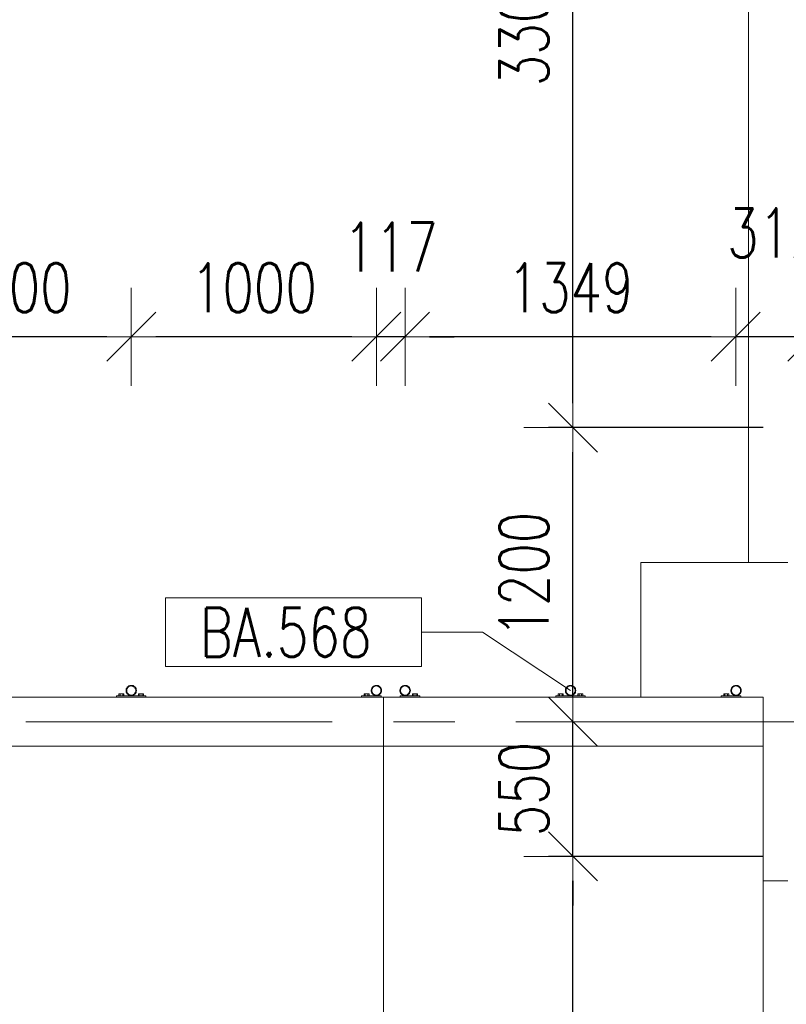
# Model space of a CAD drawing. Header units: millimetres. Extents: x 6807 to 7919, y 15387 to 15883.
# Tile 23 of 120: x 6954 to 6985, y 15635 to 15676. Entities that reach past the tile are written whole.
import ezdxf

# ---------------------------------------------------------------- set-up
doc = ezdxf.new("R2010")
doc.units = ezdxf.units.MM
doc.header["$LTSCALE"] = 10
doc.linetypes.add('MITTE', pattern=[2, 1.25, -0.25, 0.25, -0.25])
doc.layers.get('Defpoints').update_dxf_attribs({"color": 1})
for name, color, linetype, lineweight in [('PS_DIM', 4, 'Continuous', 13), ('PS_Object', 30, 'Continuous', 13), ('PS_Pos', 1, 'Continuous', 15), ('PS_SOLID', 7, 'Continuous', 30)]:
    doc.layers.add(name, color=color, linetype=linetype, lineweight=lineweight)
doc.styles.add('simplex', font='simplex.shx', dxfattribs={"width": 0.75})
doc.dimstyles.new('1_100_PRZ', dxfattribs={"dimtxt": 2, "dimasz": 1, "dimexe": 2, "dimexo": 5, "dimgap": 1, "dimtad": 1, "dimdec": 0, "dimlfac": 100, "dimtxsty": 'simplex', "dimblk": 'dimznak', "dimcen": 2, "dimse1": 1, "dimse2": 1, "dimclrd": 256, "dimclrt": 7, "dimadec": 1, "dimazin": 0, "dimtfac": 1, "dimtdec": 0, "dimtix": 1, "dimtmove": 2, "dimatfit": 3, "dimldrblk": 'dim-grot', "dimfxl": 1, "dimarcsym": 0})
doc.dimstyles.new('1_100_SC', dxfattribs={"dimtxt": 2, "dimasz": 1, "dimexe": 1, "dimexo": 1, "dimgap": 1, "dimtad": 1, "dimdec": 0, "dimlfac": 100, "dimtxsty": 'simplex', "dimblk": 'dimznak', "dimcen": 2, "dimclrd": 256, "dimclre": 256, "dimclrt": 7, "dimadec": 1, "dimazin": 0, "dimtfac": 1, "dimtdec": 0, "dimtix": 1, "dimtmove": 2, "dimatfit": 3, "dimldrblk": 'dim-grot', "dimfxl": 1, "dimarcsym": 0})

# ---------------------------------------------------------------- blocks, each defined once
blk = doc.blocks.new('dim-grot')
blk.add_hatch(color=256).paths.add_polyline_path([(0, 0), (-2, 0.5), (-2, -0.5)])
blk.add_lwpolyline([(0, 0), (-2, 0.5), (-2, -0.5), (0, 0)])
blk = doc.blocks.new('dimznak')
at = {"color": 0}
for points in [[(0, 2), (0, -2)], [(-2, 0), (2, 0)]]:
    blk.add_lwpolyline(points, dxfattribs=at)
at = {"color": 2}
blk.add_lwpolyline([(1, 1), (-1, -1)], dxfattribs=at)
blk = doc.blocks.new('*D425')
at = {"layer": 'Defpoints', "color": 0, "transparency": 16777216}
for p in [(6976.654, 15646.942), (6983.555, 15646.942, -0.807), (6985.422, 15641.442, -0.807)]:
    blk.add_point(p, dxfattribs=at)
at = {"layer": 'PS_DIM', "lineweight": -2, "transparency": 16777216}
for p, q in [((6976.654, 15647.942), (6976.654, 15648.942)), ((6976.654, 15641.442), (6976.654, 15646.942)), ((6976.654, 15640.442), (6976.654, 15639.442))]:
    blk.add_line(p, q, dxfattribs=at)
for p, rotation in [((6976.654, 15646.942), 270), ((6976.654, 15641.442), 90)]:
    blk.add_blockref('dimznak', p, dxfattribs=dict(at, rotation=rotation))
at = {"layer": 'PS_DIM', "color": 7, "transparency": 16777216, "insert": (6974.654, 15644.192), "char_height": 2, "attachment_point": 5, "rotation": 90, "style": 'simplex'}
blk.add_mtext('550', dxfattribs=at)
blk = doc.blocks.new('*D388')
at = {"layer": 'Defpoints', "color": 0, "transparency": 16777216}
for p in [(6983.3, 15662.648), (6986.422, 15648.692, -0.807), (6983.3, 15648.425, -0.807)]:
    blk.add_point(p, dxfattribs=at)
at = {"layer": 'PS_DIM', "lineweight": -2, "transparency": 16777216}
for p, q in [((6982.3, 15662.648), (6981.3, 15662.648)), ((6986.422, 15662.648), (6983.3, 15662.648)), ((6987.422, 15662.648), (6988.422, 15662.648))]:
    blk.add_line(p, q, dxfattribs=at)
blk.add_blockref('dimznak', (6983.3, 15662.648), dxfattribs=at)
at = {"layer": 'PS_DIM', "lineweight": -2, "transparency": 16777216, "rotation": 180}
blk.add_blockref('dimznak', (6986.422, 15662.648), dxfattribs=at)
at = {"layer": 'PS_DIM', "color": 7, "transparency": 16777216, "insert": (6984.878, 15666.885), "char_height": 2, "attachment_point": 5, "style": 'simplex'}
blk.add_mtext('312', dxfattribs=at)
blk = doc.blocks.new('*D389')
at = {"layer": 'Defpoints', "color": 0, "transparency": 16777216}
for p in [(6969.81, 15662.648), (6969.81, 15648.213, -0.807), (6983.3, 15648.425, -0.807)]:
    blk.add_point(p, dxfattribs=at)
at = {"layer": 'PS_DIM', "lineweight": -2, "transparency": 16777216}
blk.add_line((6982.3, 15662.648), (6970.81, 15662.648), dxfattribs=at)
at = {"layer": 'PS_DIM', "lineweight": -2, "transparency": 16777216, "rotation": 180}
blk.add_blockref('dimznak', (6969.81, 15662.648), dxfattribs=at)
at = {"layer": 'PS_DIM', "lineweight": -2, "transparency": 16777216}
blk.add_blockref('dimznak', (6983.3, 15662.648), dxfattribs=at)
at = {"layer": 'PS_DIM', "color": 7, "transparency": 16777216, "insert": (6976.555, 15664.648), "char_height": 2, "attachment_point": 5, "style": 'simplex'}
blk.add_mtext('1349', dxfattribs=at)
blk = doc.blocks.new('*D390')
at = {"layer": 'Defpoints', "color": 0, "transparency": 16777216}
for p in [(6968.636, 15662.648), (6968.636, 15648.213, -0.807), (6969.81, 15648.213, -0.807)]:
    blk.add_point(p, dxfattribs=at)
at = {"layer": 'PS_DIM', "lineweight": -2, "transparency": 16777216}
for p, q in [((6967.636, 15662.648), (6966.636, 15662.648)), ((6969.81, 15662.648), (6968.636, 15662.648)), ((6970.81, 15662.648), (6971.81, 15662.648))]:
    blk.add_line(p, q, dxfattribs=at)
blk.add_blockref('dimznak', (6968.636, 15662.648), dxfattribs=at)
at = {"layer": 'PS_DIM', "lineweight": -2, "transparency": 16777216, "rotation": 180}
blk.add_blockref('dimznak', (6969.81, 15662.648), dxfattribs=at)
at = {"layer": 'PS_DIM', "color": 7, "transparency": 16777216, "insert": (6969.223, 15666.307), "char_height": 2, "attachment_point": 5, "style": 'simplex'}
blk.add_mtext('117', dxfattribs=at)
blk = doc.blocks.new('*D391')
at = {"layer": 'Defpoints', "color": 0, "transparency": 16777216}
for p in [(6958.636, 15662.648), (6958.636, 15648.213, -0.807), (6968.636, 15648.213, -0.807)]:
    blk.add_point(p, dxfattribs=at)
at = {"layer": 'PS_DIM', "lineweight": -2, "transparency": 16777216}
blk.add_line((6967.636, 15662.648), (6959.636, 15662.648), dxfattribs=at)
at = {"layer": 'PS_DIM', "lineweight": -2, "transparency": 16777216, "rotation": 180}
blk.add_blockref('dimznak', (6958.636, 15662.648), dxfattribs=at)
at = {"layer": 'PS_DIM', "lineweight": -2, "transparency": 16777216}
blk.add_blockref('dimznak', (6968.636, 15662.648), dxfattribs=at)
at = {"layer": 'PS_DIM', "color": 7, "transparency": 16777216, "insert": (6963.636, 15664.648), "char_height": 2, "attachment_point": 5, "style": 'simplex'}
blk.add_mtext('1000', dxfattribs=at)
blk = doc.blocks.new('*D392')
at = {"layer": 'Defpoints', "color": 0, "transparency": 16777216}
for p in [(6948.636, 15662.648), (6948.636, 15648.213, -0.807), (6958.636, 15648.213, -0.807)]:
    blk.add_point(p, dxfattribs=at)
at = {"layer": 'PS_DIM', "lineweight": -2, "transparency": 16777216}
blk.add_line((6957.636, 15662.648), (6949.636, 15662.648), dxfattribs=at)
at = {"layer": 'PS_DIM', "lineweight": -2, "transparency": 16777216, "rotation": 180}
blk.add_blockref('dimznak', (6948.636, 15662.648), dxfattribs=at)
at = {"layer": 'PS_DIM', "lineweight": -2, "transparency": 16777216}
blk.add_blockref('dimznak', (6958.636, 15662.648), dxfattribs=at)
at = {"layer": 'PS_DIM', "color": 7, "transparency": 16777216, "insert": (6953.636, 15664.648), "char_height": 2, "attachment_point": 5, "style": 'simplex'}
blk.add_mtext('1000', dxfattribs=at)
blk = doc.blocks.new('*X305')
at = {"color": 1}
for p, q in [((6970.472, 15658.02, -0.807), (6960.029, 15658.02, -0.807)), ((6960.029, 15658.02, -0.807), (6960.029, 15655.22, -0.807)), ((6970.472, 15655.22, -0.807), (6970.472, 15658.02, -0.807)), ((6970.472, 15656.62, -0.807), (6972.972, 15656.62, -0.807)), ((6976.56, 15654.241, -0.807), (6972.972, 15656.62, -0.807)), ((6960.029, 15655.22, -0.807), (6970.472, 15655.22, -0.807))]:
    blk.add_line(p, q, dxfattribs=at)
at = {"color": 30, "style": 'simplex', "width": 0.75}
blk.add_text('BA.568', height=2, dxfattribs=at).set_placement((6961.429, 15655.62, -0.807))

msp = doc.modelspace()

# ---------------------------------------------------------------- linework, layer by layer
at = {"layer": 'PS_Object', "color": 5, "linetype": 'MITTE'}
msp.add_line((6854.332, 15646.942, -0.807), (7681.096, 15646.942, -0.807), dxfattribs=at)
at = {"layer": 'PS_SOLID', "color": 253, "linetype": 'Continuous', "lineweight": 5}
for p, q in [((6983.822, 15695.442, -0.807), (6983.822, 15653.442, -0.807)), ((6983.822, 15653.442, -0.807), (6979.422, 15653.442, -0.807)), ((6979.422, 15653.442, -0.807), (6979.422, 15647.942, -0.807)), ((6985.422, 15653.442, -0.807), (6983.822, 15653.442, -0.807)), ((6968.922, 15647.942, -0.807), (6861.922, 15647.942, -0.807)), ((6984.422, 15647.942, -0.807), (6968.922, 15647.942, -0.807)), ((6968.922, 15645.942, -0.807), (6968.922, 15647.942, -0.807)), ((6984.422, 15645.942, -0.807), (6984.422, 15647.942, -0.807)), ((6861.922, 15645.942, -0.807), (6968.922, 15645.942, -0.807)), ((6968.922, 15645.942, -0.807), (6984.422, 15645.942, -0.807)), ((6968.922, 15645.942, -0.807), (6968.922, 15604.942, -0.807)), ((6984.422, 15604.942, -0.807), (6984.422, 15645.942, -0.807)), ((6984.422, 15640.442, -0.807), (6985.422, 15640.442, -0.807))]:
    msp.add_line(p, q, dxfattribs=at)
at = {"layer": 'PS_SOLID', "color": 133, "linetype": 'Continuous', "lineweight": 13}
for p, q in [((6958.433, 15648.276, -0.807), (6958.425, 15648.234, -0.807)), ((6958.425, 15648.234, -0.807), (6958.425, 15648.191, -0.807)), ((6958.425, 15648.191, -0.807), (6958.433, 15648.149, -0.807)), ((6958.45, 15648.316, -0.807), (6958.433, 15648.276, -0.807)), ((6958.433, 15648.149, -0.807), (6958.45, 15648.11, -0.807)), ((6958.475, 15648.351, -0.807), (6958.45, 15648.316, -0.807)), ((6958.45, 15648.11, -0.807), (6958.475, 15648.075, -0.807)), ((6958.451, 15648.232, -0.807), (6958.458, 15648.269, -0.807)), ((6958.451, 15648.194, -0.807), (6958.451, 15648.232, -0.807)), ((6958.458, 15648.157, -0.807), (6958.451, 15648.194, -0.807)), ((6958.458, 15648.269, -0.807), (6958.473, 15648.303, -0.807)), ((6958.473, 15648.123, -0.807), (6958.458, 15648.157, -0.807)), ((6958.473, 15648.303, -0.807), (6958.494, 15648.334, -0.807)), ((6958.494, 15648.092, -0.807), (6958.473, 15648.123, -0.807)), ((6958.506, 15648.381, -0.807), (6958.475, 15648.351, -0.807)), ((6958.494, 15648.334, -0.807), (6958.522, 15648.36, -0.807)), ((6958.522, 15648.066, -0.807), (6958.494, 15648.092, -0.807)), ((6958.542, 15648.403, -0.807), (6958.506, 15648.381, -0.807)), ((6958.522, 15648.36, -0.807), (6958.554, 15648.38, -0.807)), ((6958.582, 15648.418, -0.807), (6958.542, 15648.403, -0.807)), ((6958.554, 15648.38, -0.807), (6958.589, 15648.393, -0.807)), ((6958.625, 15648.425, -0.807), (6958.582, 15648.418, -0.807)), ((6958.589, 15648.393, -0.807), (6958.626, 15648.399, -0.807)), ((6958.626, 15648.425, -0.807), (6958.625, 15648.425, -0.807)), ((6958.668, 15648.423, -0.807), (6958.626, 15648.425, -0.807)), ((6958.626, 15648.399, -0.807), (6958.664, 15648.397, -0.807)), ((6958.664, 15648.397, -0.807), (6958.7, 15648.387, -0.807)), ((6958.709, 15648.412, -0.807), (6958.668, 15648.423, -0.807)), ((6958.7, 15648.387, -0.807), (6958.734, 15648.371, -0.807)), ((6958.748, 15648.393, -0.807), (6958.709, 15648.412, -0.807)), ((6958.734, 15648.371, -0.807), (6958.764, 15648.348, -0.807)), ((6958.782, 15648.367, -0.807), (6958.748, 15648.393, -0.807)), ((6958.764, 15648.348, -0.807), (6958.788, 15648.319, -0.807)), ((6958.788, 15648.107, -0.807), (6958.764, 15648.078, -0.807)), ((6958.81, 15648.334, -0.807), (6958.782, 15648.367, -0.807)), ((6958.782, 15648.059, -0.807), (6958.81, 15648.092, -0.807)), ((6958.788, 15648.319, -0.807), (6958.806, 15648.286, -0.807)), ((6958.806, 15648.14, -0.807), (6958.788, 15648.107, -0.807)), ((6958.806, 15648.286, -0.807), (6958.818, 15648.25, -0.807)), ((6958.818, 15648.176, -0.807), (6958.806, 15648.14, -0.807)), ((6958.83, 15648.297, -0.807), (6958.81, 15648.334, -0.807)), ((6958.81, 15648.092, -0.807), (6958.83, 15648.129, -0.807)), ((6958.818, 15648.25, -0.807), (6958.822, 15648.213, -0.807)), ((6958.822, 15648.213, -0.807), (6958.818, 15648.176, -0.807)), ((6958.843, 15648.256, -0.807), (6958.83, 15648.297, -0.807)), ((6958.83, 15648.129, -0.807), (6958.843, 15648.17, -0.807)), ((6958.848, 15648.213, -0.807), (6958.843, 15648.256, -0.807)), ((6958.843, 15648.17, -0.807), (6958.848, 15648.213, -0.807)), ((6968.433, 15648.276, -0.807), (6968.425, 15648.234, -0.807)), ((6968.425, 15648.234, -0.807), (6968.425, 15648.191, -0.807)), ((6968.425, 15648.191, -0.807), (6968.433, 15648.149, -0.807)), ((6968.45, 15648.316, -0.807), (6968.433, 15648.276, -0.807)), ((6968.433, 15648.149, -0.807), (6968.45, 15648.11, -0.807)), ((6968.475, 15648.351, -0.807), (6968.45, 15648.316, -0.807)), ((6968.45, 15648.11, -0.807), (6968.475, 15648.075, -0.807)), ((6968.451, 15648.232, -0.807), (6968.458, 15648.269, -0.807)), ((6968.451, 15648.194, -0.807), (6968.451, 15648.232, -0.807)), ((6968.458, 15648.157, -0.807), (6968.451, 15648.194, -0.807)), ((6968.458, 15648.269, -0.807), (6968.473, 15648.303, -0.807)), ((6968.473, 15648.123, -0.807), (6968.458, 15648.157, -0.807)), ((6968.473, 15648.303, -0.807), (6968.494, 15648.334, -0.807)), ((6968.494, 15648.092, -0.807), (6968.473, 15648.123, -0.807)), ((6968.506, 15648.381, -0.807), (6968.475, 15648.351, -0.807)), ((6968.494, 15648.334, -0.807), (6968.522, 15648.36, -0.807)), ((6968.522, 15648.066, -0.807), (6968.494, 15648.092, -0.807)), ((6968.542, 15648.403, -0.807), (6968.506, 15648.381, -0.807)), ((6968.522, 15648.36, -0.807), (6968.554, 15648.38, -0.807)), ((6968.582, 15648.418, -0.807), (6968.542, 15648.403, -0.807)), ((6968.554, 15648.38, -0.807), (6968.589, 15648.393, -0.807)), ((6968.625, 15648.425, -0.807), (6968.582, 15648.418, -0.807)), ((6968.589, 15648.393, -0.807), (6968.626, 15648.399, -0.807)), ((6968.626, 15648.425, -0.807), (6968.625, 15648.425, -0.807)), ((6968.668, 15648.423, -0.807), (6968.626, 15648.425, -0.807)), ((6968.626, 15648.399, -0.807), (6968.664, 15648.397, -0.807)), ((6968.664, 15648.397, -0.807), (6968.7, 15648.387, -0.807)), ((6968.709, 15648.412, -0.807), (6968.668, 15648.423, -0.807)), ((6968.7, 15648.387, -0.807), (6968.734, 15648.371, -0.807)), ((6968.748, 15648.393, -0.807), (6968.709, 15648.412, -0.807)), ((6968.734, 15648.371, -0.807), (6968.764, 15648.348, -0.807)), ((6968.782, 15648.367, -0.807), (6968.748, 15648.393, -0.807)), ((6968.764, 15648.348, -0.807), (6968.788, 15648.319, -0.807)), ((6968.788, 15648.107, -0.807), (6968.764, 15648.078, -0.807)), ((6968.81, 15648.334, -0.807), (6968.782, 15648.367, -0.807)), ((6968.782, 15648.059, -0.807), (6968.81, 15648.092, -0.807)), ((6968.788, 15648.319, -0.807), (6968.806, 15648.286, -0.807)), ((6968.806, 15648.14, -0.807), (6968.788, 15648.107, -0.807)), ((6968.806, 15648.286, -0.807), (6968.818, 15648.25, -0.807)), ((6968.818, 15648.176, -0.807), (6968.806, 15648.14, -0.807)), ((6968.83, 15648.297, -0.807), (6968.81, 15648.334, -0.807)), ((6968.81, 15648.092, -0.807), (6968.83, 15648.129, -0.807)), ((6968.818, 15648.25, -0.807), (6968.822, 15648.213, -0.807)), ((6968.822, 15648.213, -0.807), (6968.818, 15648.176, -0.807)), ((6968.843, 15648.256, -0.807), (6968.83, 15648.297, -0.807)), ((6968.83, 15648.129, -0.807), (6968.843, 15648.17, -0.807)), ((6968.848, 15648.213, -0.807), (6968.843, 15648.256, -0.807)), ((6968.843, 15648.17, -0.807), (6968.848, 15648.213, -0.807)), ((6969.607, 15648.276, -0.807), (6969.599, 15648.234, -0.807)), ((6969.599, 15648.234, -0.807), (6969.599, 15648.191, -0.807)), ((6969.599, 15648.191, -0.807), (6969.607, 15648.149, -0.807)), ((6969.624, 15648.316, -0.807), (6969.607, 15648.276, -0.807)), ((6969.607, 15648.149, -0.807), (6969.624, 15648.11, -0.807)), ((6969.649, 15648.351, -0.807), (6969.624, 15648.316, -0.807)), ((6969.624, 15648.11, -0.807), (6969.649, 15648.075, -0.807)), ((6969.625, 15648.232, -0.807), (6969.632, 15648.269, -0.807)), ((6969.625, 15648.194, -0.807), (6969.625, 15648.232, -0.807)), ((6969.632, 15648.157, -0.807), (6969.625, 15648.194, -0.807)), ((6969.632, 15648.269, -0.807), (6969.647, 15648.303, -0.807)), ((6969.647, 15648.123, -0.807), (6969.632, 15648.157, -0.807)), ((6969.647, 15648.303, -0.807), (6969.668, 15648.334, -0.807)), ((6969.668, 15648.092, -0.807), (6969.647, 15648.123, -0.807)), ((6969.68, 15648.381, -0.807), (6969.649, 15648.351, -0.807)), ((6969.668, 15648.334, -0.807), (6969.696, 15648.36, -0.807)), ((6969.696, 15648.066, -0.807), (6969.668, 15648.092, -0.807)), ((6969.716, 15648.403, -0.807), (6969.68, 15648.381, -0.807)), ((6969.696, 15648.36, -0.807), (6969.728, 15648.38, -0.807)), ((6969.756, 15648.418, -0.807), (6969.716, 15648.403, -0.807)), ((6969.728, 15648.38, -0.807), (6969.763, 15648.393, -0.807)), ((6969.799, 15648.425, -0.807), (6969.756, 15648.418, -0.807)), ((6969.763, 15648.393, -0.807), (6969.8, 15648.399, -0.807)), ((6969.8, 15648.425, -0.807), (6969.799, 15648.425, -0.807)), ((6969.842, 15648.423, -0.807), (6969.8, 15648.425, -0.807)), ((6969.8, 15648.399, -0.807), (6969.838, 15648.397, -0.807)), ((6969.838, 15648.397, -0.807), (6969.874, 15648.387, -0.807)), ((6969.883, 15648.412, -0.807), (6969.842, 15648.423, -0.807)), ((6969.874, 15648.387, -0.807), (6969.908, 15648.371, -0.807)), ((6969.922, 15648.393, -0.807), (6969.883, 15648.412, -0.807)), ((6969.908, 15648.371, -0.807), (6969.938, 15648.348, -0.807)), ((6969.956, 15648.367, -0.807), (6969.922, 15648.393, -0.807)), ((6969.938, 15648.348, -0.807), (6969.962, 15648.319, -0.807)), ((6969.962, 15648.107, -0.807), (6969.938, 15648.078, -0.807)), ((6969.984, 15648.334, -0.807), (6969.956, 15648.367, -0.807)), ((6969.956, 15648.059, -0.807), (6969.984, 15648.092, -0.807)), ((6969.962, 15648.319, -0.807), (6969.98, 15648.286, -0.807)), ((6969.98, 15648.14, -0.807), (6969.962, 15648.107, -0.807)), ((6969.98, 15648.286, -0.807), (6969.992, 15648.25, -0.807)), ((6969.992, 15648.176, -0.807), (6969.98, 15648.14, -0.807)), ((6970.004, 15648.297, -0.807), (6969.984, 15648.334, -0.807)), ((6969.984, 15648.092, -0.807), (6970.004, 15648.129, -0.807)), ((6969.992, 15648.25, -0.807), (6969.996, 15648.213, -0.807)), ((6969.996, 15648.213, -0.807), (6969.992, 15648.176, -0.807)), ((6970.017, 15648.256, -0.807), (6970.004, 15648.297, -0.807)), ((6970.004, 15648.129, -0.807), (6970.017, 15648.17, -0.807)), ((6970.022, 15648.213, -0.807), (6970.017, 15648.256, -0.807)), ((6970.017, 15648.17, -0.807), (6970.022, 15648.213, -0.807)), ((6976.357, 15648.276, -0.807), (6976.349, 15648.234, -0.807)), ((6976.349, 15648.234, -0.807), (6976.349, 15648.191, -0.807)), ((6976.349, 15648.191, -0.807), (6976.357, 15648.149, -0.807)), ((6976.374, 15648.316, -0.807), (6976.357, 15648.276, -0.807)), ((6976.357, 15648.149, -0.807), (6976.374, 15648.11, -0.807)), ((6976.399, 15648.351, -0.807), (6976.374, 15648.316, -0.807)), ((6976.374, 15648.11, -0.807), (6976.399, 15648.075, -0.807)), ((6976.375, 15648.232, -0.807), (6976.382, 15648.269, -0.807)), ((6976.375, 15648.194, -0.807), (6976.375, 15648.232, -0.807)), ((6976.382, 15648.157, -0.807), (6976.375, 15648.194, -0.807)), ((6976.382, 15648.269, -0.807), (6976.397, 15648.303, -0.807)), ((6976.397, 15648.123, -0.807), (6976.382, 15648.157, -0.807)), ((6976.397, 15648.303, -0.807), (6976.418, 15648.334, -0.807)), ((6976.418, 15648.092, -0.807), (6976.397, 15648.123, -0.807)), ((6976.43, 15648.381, -0.807), (6976.399, 15648.351, -0.807)), ((6976.418, 15648.334, -0.807), (6976.446, 15648.36, -0.807)), ((6976.446, 15648.066, -0.807), (6976.418, 15648.092, -0.807)), ((6976.466, 15648.403, -0.807), (6976.43, 15648.381, -0.807)), ((6976.446, 15648.36, -0.807), (6976.478, 15648.38, -0.807)), ((6976.506, 15648.418, -0.807), (6976.466, 15648.403, -0.807)), ((6976.478, 15648.38, -0.807), (6976.513, 15648.393, -0.807)), ((6976.549, 15648.425, -0.807), (6976.506, 15648.418, -0.807)), ((6976.513, 15648.393, -0.807), (6976.55, 15648.399, -0.807)), ((6976.55, 15648.425, -0.807), (6976.549, 15648.425, -0.807)), ((6976.592, 15648.423, -0.807), (6976.55, 15648.425, -0.807)), ((6976.55, 15648.399, -0.807), (6976.588, 15648.397, -0.807)), ((6976.588, 15648.397, -0.807), (6976.624, 15648.387, -0.807)), ((6976.633, 15648.412, -0.807), (6976.592, 15648.423, -0.807)), ((6976.624, 15648.387, -0.807), (6976.658, 15648.371, -0.807)), ((6976.672, 15648.393, -0.807), (6976.633, 15648.412, -0.807)), ((6976.658, 15648.371, -0.807), (6976.688, 15648.348, -0.807)), ((6976.706, 15648.367, -0.807), (6976.672, 15648.393, -0.807)), ((6976.688, 15648.348, -0.807), (6976.712, 15648.319, -0.807)), ((6976.712, 15648.107, -0.807), (6976.688, 15648.078, -0.807)), ((6976.734, 15648.334, -0.807), (6976.706, 15648.367, -0.807)), ((6976.706, 15648.059, -0.807), (6976.734, 15648.092, -0.807)), ((6976.712, 15648.319, -0.807), (6976.73, 15648.286, -0.807)), ((6976.73, 15648.14, -0.807), (6976.712, 15648.107, -0.807)), ((6976.73, 15648.286, -0.807), (6976.742, 15648.25, -0.807)), ((6976.742, 15648.176, -0.807), (6976.73, 15648.14, -0.807)), ((6976.754, 15648.297, -0.807), (6976.734, 15648.334, -0.807)), ((6976.734, 15648.092, -0.807), (6976.754, 15648.129, -0.807)), ((6976.742, 15648.25, -0.807), (6976.746, 15648.213, -0.807)), ((6976.746, 15648.213, -0.807), (6976.742, 15648.176, -0.807)), ((6976.767, 15648.256, -0.807), (6976.754, 15648.297, -0.807)), ((6976.754, 15648.129, -0.807), (6976.767, 15648.17, -0.807)), ((6976.772, 15648.213, -0.807), (6976.767, 15648.256, -0.807)), ((6976.767, 15648.17, -0.807), (6976.772, 15648.213, -0.807)), ((6983.107, 15648.276, -0.807), (6983.099, 15648.234, -0.807)), ((6983.099, 15648.234, -0.807), (6983.099, 15648.191, -0.807)), ((6983.099, 15648.191, -0.807), (6983.107, 15648.149, -0.807)), ((6983.124, 15648.316, -0.807), (6983.107, 15648.276, -0.807)), ((6983.107, 15648.149, -0.807), (6983.124, 15648.11, -0.807)), ((6983.149, 15648.351, -0.807), (6983.124, 15648.316, -0.807)), ((6983.124, 15648.11, -0.807), (6983.149, 15648.075, -0.807)), ((6983.125, 15648.232, -0.807), (6983.132, 15648.269, -0.807)), ((6983.125, 15648.194, -0.807), (6983.125, 15648.232, -0.807)), ((6983.132, 15648.157, -0.807), (6983.125, 15648.194, -0.807)), ((6983.132, 15648.269, -0.807), (6983.147, 15648.303, -0.807)), ((6983.147, 15648.123, -0.807), (6983.132, 15648.157, -0.807)), ((6983.147, 15648.303, -0.807), (6983.168, 15648.334, -0.807)), ((6983.168, 15648.092, -0.807), (6983.147, 15648.123, -0.807)), ((6983.18, 15648.381, -0.807), (6983.149, 15648.351, -0.807)), ((6983.168, 15648.334, -0.807), (6983.196, 15648.36, -0.807)), ((6983.196, 15648.066, -0.807), (6983.168, 15648.092, -0.807)), ((6983.216, 15648.403, -0.807), (6983.18, 15648.381, -0.807)), ((6983.196, 15648.36, -0.807), (6983.228, 15648.38, -0.807)), ((6983.256, 15648.418, -0.807), (6983.216, 15648.403, -0.807)), ((6983.228, 15648.38, -0.807), (6983.263, 15648.393, -0.807)), ((6983.299, 15648.425, -0.807), (6983.256, 15648.418, -0.807)), ((6983.263, 15648.393, -0.807), (6983.3, 15648.399, -0.807)), ((6983.3, 15648.425, -0.807), (6983.299, 15648.425, -0.807)), ((6983.342, 15648.423, -0.807), (6983.3, 15648.425, -0.807)), ((6983.3, 15648.399, -0.807), (6983.338, 15648.397, -0.807)), ((6983.338, 15648.397, -0.807), (6983.374, 15648.387, -0.807)), ((6983.383, 15648.412, -0.807), (6983.342, 15648.423, -0.807)), ((6983.374, 15648.387, -0.807), (6983.408, 15648.371, -0.807)), ((6983.422, 15648.393, -0.807), (6983.383, 15648.412, -0.807)), ((6983.408, 15648.371, -0.807), (6983.438, 15648.348, -0.807)), ((6983.456, 15648.367, -0.807), (6983.422, 15648.393, -0.807)), ((6983.438, 15648.348, -0.807), (6983.462, 15648.319, -0.807)), ((6983.462, 15648.107, -0.807), (6983.438, 15648.078, -0.807)), ((6983.484, 15648.334, -0.807), (6983.456, 15648.367, -0.807)), ((6983.456, 15648.059, -0.807), (6983.484, 15648.092, -0.807)), ((6983.462, 15648.319, -0.807), (6983.48, 15648.286, -0.807)), ((6983.48, 15648.14, -0.807), (6983.462, 15648.107, -0.807)), ((6983.48, 15648.286, -0.807), (6983.492, 15648.25, -0.807)), ((6983.492, 15648.176, -0.807), (6983.48, 15648.14, -0.807)), ((6983.504, 15648.297, -0.807), (6983.484, 15648.334, -0.807)), ((6983.484, 15648.092, -0.807), (6983.504, 15648.129, -0.807)), ((6983.492, 15648.25, -0.807), (6983.496, 15648.213, -0.807)), ((6983.496, 15648.213, -0.807), (6983.492, 15648.176, -0.807)), ((6983.517, 15648.256, -0.807), (6983.504, 15648.297, -0.807)), ((6983.504, 15648.129, -0.807), (6983.517, 15648.17, -0.807)), ((6983.522, 15648.213, -0.807), (6983.517, 15648.256, -0.807)), ((6983.517, 15648.17, -0.807), (6983.522, 15648.213, -0.807)), ((6958.623, 15648.002, -0.807), (6958.036, 15648.002, -0.807)), ((6958.036, 15648.002, -0.807), (6958.036, 15647.942, -0.807)), ((6958.184, 15648.076, -0.807), (6958.132, 15648.076, -0.807)), ((6958.132, 15648.076, -0.807), (6958.132, 15648.002, -0.807)), ((6958.184, 15648.002, -0.807), (6958.184, 15648.076, -0.807)), ((6958.288, 15648.076, -0.807), (6958.184, 15648.076, -0.807)), ((6958.339, 15648.076, -0.807), (6958.288, 15648.076, -0.807)), ((6958.288, 15648.002, -0.807), (6958.288, 15648.076, -0.807)), ((6958.339, 15648.002, -0.807), (6958.339, 15648.076, -0.807)), ((6958.475, 15648.075, -0.807), (6958.506, 15648.045, -0.807)), ((6958.506, 15648.045, -0.807), (6958.542, 15648.023, -0.807)), ((6958.554, 15648.046, -0.807), (6958.522, 15648.066, -0.807)), ((6958.542, 15648.023, -0.807), (6958.582, 15648.008, -0.807)), ((6958.589, 15648.033, -0.807), (6958.554, 15648.046, -0.807)), ((6958.582, 15648.008, -0.807), (6958.625, 15648.001, -0.807)), ((6958.626, 15648.027, -0.807), (6958.589, 15648.033, -0.807)), ((6958.625, 15648.001, -0.807), (6958.668, 15648.003, -0.807)), ((6958.664, 15648.029, -0.807), (6958.626, 15648.027, -0.807)), ((6959.236, 15648.002, -0.807), (6958.631, 15648.002, -0.807)), ((6958.7, 15648.039, -0.807), (6958.664, 15648.029, -0.807)), ((6958.668, 15648.003, -0.807), (6958.709, 15648.014, -0.807)), ((6958.734, 15648.055, -0.807), (6958.7, 15648.039, -0.807)), ((6958.709, 15648.014, -0.807), (6958.748, 15648.033, -0.807)), ((6958.764, 15648.078, -0.807), (6958.734, 15648.055, -0.807)), ((6958.748, 15648.033, -0.807), (6958.782, 15648.059, -0.807)), ((6958.984, 15648.076, -0.807), (6958.932, 15648.076, -0.807)), ((6958.932, 15648.076, -0.807), (6958.932, 15648.002, -0.807)), ((6958.984, 15648.002, -0.807), (6958.984, 15648.076, -0.807)), ((6959.088, 15648.076, -0.807), (6958.984, 15648.076, -0.807)), ((6959.139, 15648.076, -0.807), (6959.088, 15648.076, -0.807)), ((6959.088, 15648.002, -0.807), (6959.088, 15648.076, -0.807)), ((6959.139, 15648.002, -0.807), (6959.139, 15648.076, -0.807)), ((6959.236, 15647.942, -0.807), (6959.236, 15648.002, -0.807)), ((6968.623, 15648.002, -0.807), (6968.036, 15648.002, -0.807)), ((6968.036, 15648.002, -0.807), (6968.036, 15647.942, -0.807)), ((6968.184, 15648.076, -0.807), (6968.132, 15648.076, -0.807)), ((6968.132, 15648.076, -0.807), (6968.132, 15648.002, -0.807)), ((6968.184, 15648.002, -0.807), (6968.184, 15648.076, -0.807)), ((6968.288, 15648.076, -0.807), (6968.184, 15648.076, -0.807)), ((6968.339, 15648.076, -0.807), (6968.288, 15648.076, -0.807)), ((6968.288, 15648.002, -0.807), (6968.288, 15648.076, -0.807)), ((6968.339, 15648.002, -0.807), (6968.339, 15648.076, -0.807)), ((6968.475, 15648.075, -0.807), (6968.506, 15648.045, -0.807)), ((6968.506, 15648.045, -0.807), (6968.542, 15648.023, -0.807)), ((6968.554, 15648.046, -0.807), (6968.522, 15648.066, -0.807)), ((6968.542, 15648.023, -0.807), (6968.582, 15648.008, -0.807)), ((6968.589, 15648.033, -0.807), (6968.554, 15648.046, -0.807)), ((6968.582, 15648.008, -0.807), (6968.625, 15648.001, -0.807)), ((6968.626, 15648.027, -0.807), (6968.589, 15648.033, -0.807)), ((6968.625, 15648.001, -0.807), (6968.668, 15648.003, -0.807)), ((6968.664, 15648.029, -0.807), (6968.626, 15648.027, -0.807)), ((6968.836, 15648.002, -0.807), (6968.631, 15648.002, -0.807)), ((6968.7, 15648.039, -0.807), (6968.664, 15648.029, -0.807)), ((6968.668, 15648.003, -0.807), (6968.709, 15648.014, -0.807)), ((6968.734, 15648.055, -0.807), (6968.7, 15648.039, -0.807)), ((6968.709, 15648.014, -0.807), (6968.748, 15648.033, -0.807)), ((6968.764, 15648.078, -0.807), (6968.734, 15648.055, -0.807)), ((6968.748, 15648.033, -0.807), (6968.782, 15648.059, -0.807)), ((6968.836, 15647.942, -0.807), (6968.836, 15648.002, -0.807)), ((6969.797, 15648.002, -0.807), (6969.61, 15648.002, -0.807)), ((6969.61, 15648.002, -0.807), (6969.61, 15647.942, -0.807)), ((6969.649, 15648.075, -0.807), (6969.68, 15648.045, -0.807)), ((6969.68, 15648.045, -0.807), (6969.716, 15648.023, -0.807)), ((6969.728, 15648.046, -0.807), (6969.696, 15648.066, -0.807)), ((6969.716, 15648.023, -0.807), (6969.756, 15648.008, -0.807)), ((6969.763, 15648.033, -0.807), (6969.728, 15648.046, -0.807)), ((6969.756, 15648.008, -0.807), (6969.799, 15648.001, -0.807)), ((6969.8, 15648.027, -0.807), (6969.763, 15648.033, -0.807)), ((6969.799, 15648.001, -0.807), (6969.842, 15648.003, -0.807)), ((6969.838, 15648.029, -0.807), (6969.8, 15648.027, -0.807)), ((6970.41, 15648.002, -0.807), (6969.805, 15648.002, -0.807)), ((6969.874, 15648.039, -0.807), (6969.838, 15648.029, -0.807)), ((6969.842, 15648.003, -0.807), (6969.883, 15648.014, -0.807)), ((6969.908, 15648.055, -0.807), (6969.874, 15648.039, -0.807)), ((6969.883, 15648.014, -0.807), (6969.922, 15648.033, -0.807)), ((6969.938, 15648.078, -0.807), (6969.908, 15648.055, -0.807)), ((6969.922, 15648.033, -0.807), (6969.956, 15648.059, -0.807)), ((6970.158, 15648.076, -0.807), (6970.106, 15648.076, -0.807)), ((6970.106, 15648.076, -0.807), (6970.106, 15648.002, -0.807)), ((6970.158, 15648.002, -0.807), (6970.158, 15648.076, -0.807)), ((6970.262, 15648.076, -0.807), (6970.158, 15648.076, -0.807)), ((6970.313, 15648.076, -0.807), (6970.262, 15648.076, -0.807)), ((6970.262, 15648.002, -0.807), (6970.262, 15648.076, -0.807)), ((6970.313, 15648.002, -0.807), (6970.313, 15648.076, -0.807)), ((6970.41, 15647.942, -0.807), (6970.41, 15648.002, -0.807)), ((6976.547, 15648.002, -0.807), (6975.96, 15648.002, -0.807)), ((6975.96, 15648.002, -0.807), (6975.96, 15647.942, -0.807)), ((6976.108, 15648.076, -0.807), (6976.056, 15648.076, -0.807)), ((6976.056, 15648.076, -0.807), (6976.056, 15648.002, -0.807)), ((6976.108, 15648.002, -0.807), (6976.108, 15648.076, -0.807)), ((6976.212, 15648.076, -0.807), (6976.108, 15648.076, -0.807)), ((6976.263, 15648.076, -0.807), (6976.212, 15648.076, -0.807)), ((6976.212, 15648.002, -0.807), (6976.212, 15648.076, -0.807)), ((6976.263, 15648.002, -0.807), (6976.263, 15648.076, -0.807)), ((6976.399, 15648.075, -0.807), (6976.43, 15648.045, -0.807)), ((6976.43, 15648.045, -0.807), (6976.466, 15648.023, -0.807)), ((6976.478, 15648.046, -0.807), (6976.446, 15648.066, -0.807)), ((6976.466, 15648.023, -0.807), (6976.506, 15648.008, -0.807)), ((6976.513, 15648.033, -0.807), (6976.478, 15648.046, -0.807)), ((6976.506, 15648.008, -0.807), (6976.549, 15648.001, -0.807)), ((6976.55, 15648.027, -0.807), (6976.513, 15648.033, -0.807)), ((6976.549, 15648.001, -0.807), (6976.592, 15648.003, -0.807)), ((6976.588, 15648.029, -0.807), (6976.55, 15648.027, -0.807)), ((6977.16, 15648.002, -0.807), (6976.555, 15648.002, -0.807)), ((6976.624, 15648.039, -0.807), (6976.588, 15648.029, -0.807)), ((6976.592, 15648.003, -0.807), (6976.633, 15648.014, -0.807)), ((6976.658, 15648.055, -0.807), (6976.624, 15648.039, -0.807)), ((6976.633, 15648.014, -0.807), (6976.672, 15648.033, -0.807)), ((6976.688, 15648.078, -0.807), (6976.658, 15648.055, -0.807)), ((6976.672, 15648.033, -0.807), (6976.706, 15648.059, -0.807)), ((6976.908, 15648.076, -0.807), (6976.856, 15648.076, -0.807)), ((6976.856, 15648.076, -0.807), (6976.856, 15648.002, -0.807)), ((6976.908, 15648.002, -0.807), (6976.908, 15648.076, -0.807)), ((6977.012, 15648.076, -0.807), (6976.908, 15648.076, -0.807)), ((6977.063, 15648.076, -0.807), (6977.012, 15648.076, -0.807)), ((6977.012, 15648.002, -0.807), (6977.012, 15648.076, -0.807)), ((6977.063, 15648.002, -0.807), (6977.063, 15648.076, -0.807)), ((6977.16, 15647.942, -0.807), (6977.16, 15648.002, -0.807)), ((6983.297, 15648.002, -0.807), (6982.71, 15648.002, -0.807)), ((6982.71, 15648.002, -0.807), (6982.71, 15647.942, -0.807)), ((6982.858, 15648.076, -0.807), (6982.806, 15648.076, -0.807)), ((6982.806, 15648.076, -0.807), (6982.806, 15648.002, -0.807)), ((6982.858, 15648.002, -0.807), (6982.858, 15648.076, -0.807)), ((6982.962, 15648.076, -0.807), (6982.858, 15648.076, -0.807)), ((6983.013, 15648.076, -0.807), (6982.962, 15648.076, -0.807)), ((6982.962, 15648.002, -0.807), (6982.962, 15648.076, -0.807)), ((6983.013, 15648.002, -0.807), (6983.013, 15648.076, -0.807)), ((6983.149, 15648.075, -0.807), (6983.18, 15648.045, -0.807)), ((6983.18, 15648.045, -0.807), (6983.216, 15648.023, -0.807)), ((6983.228, 15648.046, -0.807), (6983.196, 15648.066, -0.807)), ((6983.216, 15648.023, -0.807), (6983.256, 15648.008, -0.807)), ((6983.263, 15648.033, -0.807), (6983.228, 15648.046, -0.807)), ((6983.256, 15648.008, -0.807), (6983.299, 15648.001, -0.807)), ((6983.3, 15648.027, -0.807), (6983.263, 15648.033, -0.807)), ((6983.299, 15648.001, -0.807), (6983.342, 15648.003, -0.807)), ((6983.338, 15648.029, -0.807), (6983.3, 15648.027, -0.807)), ((6983.51, 15648.002, -0.807), (6983.305, 15648.002, -0.807)), ((6983.374, 15648.039, -0.807), (6983.338, 15648.029, -0.807)), ((6983.342, 15648.003, -0.807), (6983.383, 15648.014, -0.807)), ((6983.408, 15648.055, -0.807), (6983.374, 15648.039, -0.807)), ((6983.383, 15648.014, -0.807), (6983.422, 15648.033, -0.807)), ((6983.438, 15648.078, -0.807), (6983.408, 15648.055, -0.807)), ((6983.422, 15648.033, -0.807), (6983.456, 15648.059, -0.807)), ((6983.51, 15647.942, -0.807), (6983.51, 15648.002, -0.807))]:
    msp.add_line(p, q, dxfattribs=at)

# ---------------------------------------------------------------- block references
at = {"layer": 'PS_Pos'}
msp.add_blockref('*X305', (0, -6.028), dxfattribs=at)

# ---------------------------------------------------------------- dimensions: what is measured, and where the dimension line sits
at = {"layer": 'PS_DIM'}
for base, p1, p2, dimstyle in [((6976.654, 15691.942), (6985.422, 15658.942, -0.807), (6985.472, 15691.942, -0.807), '1_100_SC'), ((6976.654, 15658.942), (6983.555, 15646.942, -0.807), (6985.422, 15658.942, -0.807), '1_100_PRZ'), ((6976.654, 15641.442), (6985.422, 15609.442, -0.807), (6985.422, 15641.442, -0.807), '1_100_SC')]:
    msp.add_linear_dim(base=base, p1=p1, p2=p2, angle=90, dimstyle=dimstyle, dxfattribs=at).render()
for base, p1, p2, picture, middle in [((6983.3, 15662.648), (6986.422, 15648.692, -0.807), (6983.3, 15648.425, -0.807), '*D388', (6984.878, 15666.885)), ((6968.636, 15662.648), (6969.81, 15648.213, -0.807), (6968.636, 15648.213, -0.807), '*D390', (6969.223, 15666.307))]:
    dim = msp.add_linear_dim(base=base, p1=p1, p2=p2, dimstyle='1_100_PRZ', dxfattribs=at)
    dim.commit()
    dim.dimension.update_dxf_attribs({"geometry": picture, "text_midpoint": middle, "dimtype": 160})
for base, p1, p2, picture, middle in [((6948.636, 15662.648), (6958.636, 15648.213, -0.807), (6948.636, 15648.213, -0.807), '*D392', (6953.636, 15664.648)), ((6958.636, 15662.648), (6968.636, 15648.213, -0.807), (6958.636, 15648.213, -0.807), '*D391', (6963.636, 15664.648)), ((6969.81, 15662.648), (6983.3, 15648.425, -0.807), (6969.81, 15648.213, -0.807), '*D389', (6976.555, 15664.648))]:
    dim = msp.add_linear_dim(base=base, p1=p1, p2=p2, dimstyle='1_100_PRZ', dxfattribs=at)
    dim.commit()
    dim.dimension.update_dxf_attribs({"geometry": picture, "text_midpoint": middle})
dim = msp.add_linear_dim(base=(6976.654, 15646.942), p1=(6985.422, 15641.442, -0.807), p2=(6983.555, 15646.942, -0.807), angle=90, dimstyle='1_100_PRZ', dxfattribs=at)
dim.commit()
dim.dimension.update_dxf_attribs({"geometry": '*D425', "text_midpoint": (6974.654, 15644.192)})

doc.saveas('drawing.dxf')
